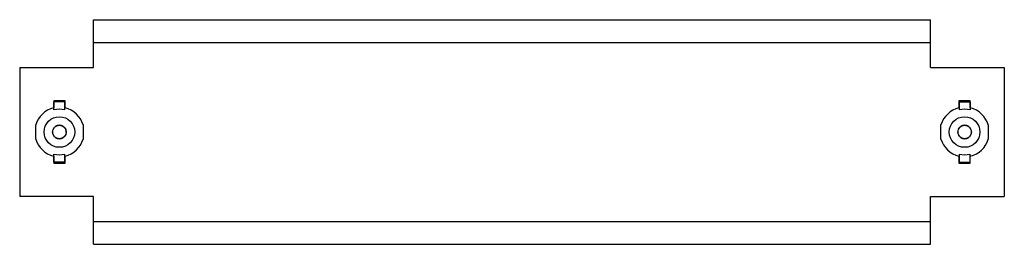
# Model space of a CAD drawing. Header units: millimetres. Extents: x 60 to 494, y 335 to 434.
import ezdxf

# ---------------------------------------------------------------- set-up
doc = ezdxf.new("R2010")
doc.units = ezdxf.units.MM
doc.header["$LTSCALE"] = 50.355627
doc.layers.get('0').update_dxf_attribs({"linetype": 'CONTINUOUS'})

msp = doc.modelspace()

# ---------------------------------------------------------------- linework, layer by layer
at = {"color": 7}
for p, q in [((92.39, 413.33), (92.39, 434.33)), ((92.39, 434.33), (461.39, 434.33)), ((461.39, 413.33), (461.39, 434.33)), ((92.39, 424.33), (461.39, 424.33)), ((59.89, 413.33), (59.89, 356.33)), ((59.89, 413.33), (92.39, 413.33)), ((461.39, 413.33), (493.89, 413.33)), ((493.89, 413.33), (493.89, 356.33)), ((74.89, 398.52), (74.89, 395.43)), ((79.89, 398.52), (74.89, 398.52)), ((74.99, 394.59), (74.99, 398.08)), ((79.79, 398.08), (74.99, 398.08)), ((79.79, 394.59), (79.79, 398.08)), ((79.89, 395.43), (79.89, 398.52)), ((478.89, 398.52), (473.89, 398.52)), ((473.89, 398.52), (473.89, 395.43)), ((474.05, 398.09), (474.03, 394.6)), ((474.05, 398.09), (478.85, 398.07)), ((478.85, 398.07), (478.83, 394.58)), ((478.89, 395.43), (478.89, 398.52)), ((66.96, 381.71), (66.96, 387.96)), ((87.82, 387.96), (87.82, 381.71)), ((465.95, 381.73), (465.97, 387.99)), ((486.83, 387.93), (486.8, 381.68)), ((74.89, 374.24), (74.89, 371.14)), ((74.99, 371.58), (74.99, 375.07)), ((79.79, 371.58), (79.79, 375.07)), ((79.89, 371.14), (79.89, 374.24)), ((473.89, 374.23), (473.89, 371.14)), ((473.95, 375.08), (473.93, 371.59)), ((478.75, 375.06), (478.73, 371.57)), ((478.89, 371.14), (478.89, 374.24)), ((74.89, 371.14), (79.89, 371.14)), ((79.79, 371.58), (74.99, 371.58)), ((473.89, 371.14), (478.89, 371.14)), ((473.93, 371.59), (478.73, 371.57)), ((92.39, 356.33), (59.89, 356.33)), ((92.39, 335.33), (92.39, 356.33)), ((461.39, 356.33), (493.89, 356.33)), ((461.39, 335.33), (461.39, 356.33)), ((92.39, 345.33), (461.39, 345.33)), ((92.39, 335.33), (461.39, 335.33))]:
    msp.add_line(p, q, dxfattribs=at)
for centre, radius in [((77.39, 384.83), 6.75), ((476.39, 384.83), 6.75), ((77.39, 384.83), 3), ((476.39, 384.83), 3)]:
    msp.add_circle(centre, radius, dxfattribs=at)
for centre, radius, start, end in [((77.39, 384.83), 10.89, 103.2757, 163.3015), ((77.39, 384.83), 10.89, 16.6862, 76.7256), ((476.39, 384.83), 10.89, 103.2757, 163.2003), ((476.39, 384.83), 11, 102.3516, 103.1365), ((476.39, 384.83), 10.89, 16.5635, 76.7279), ((77.39, 384.83), 10.05, 76.1823, 103.8177), ((476.39, 384.83), 10.05, 75.9316, 103.567), ((77.39, 384.83), 3.05, 137.6422, 162.1102), ((77.39, 384.83), 3.05, 53.3072, 126.9243), ((77.39, 384.83), 3.05, 355.1457, 42.3732), ((476.39, 384.83), 3.05, 137.5186, 162.0831), ((476.39, 384.83), 3.05, 53.2851, 126.9283), ((476.39, 384.83), 3.05, 354.9548, 42.2496), ((77.39, 384.83), 3.05, 175.1457, 222.3732), ((77.39, 384.83), 3.05, 233.3072, 306.9243), ((77.39, 384.83), 3.05, 317.6422, 342.1102), ((476.39, 384.83), 3.05, 174.9548, 222.2496), ((476.39, 384.83), 3.05, 233.2851, 306.9283), ((476.39, 384.83), 3.05, 317.5186, 342.0831), ((77.39, 384.83), 10.89, 196.6862, 256.7256), ((77.39, 384.83), 10.89, 283.2757, 343.3015), ((476.39, 384.83), 10.89, 196.5635, 256.7279), ((476.39, 384.83), 10.89, 283.2757, 343.2003), ((77.39, 384.83), 10.05, 256.1823, 283.8177), ((476.39, 384.83), 10.05, 255.9316, 283.567), ((476.39, 384.83), 11, 282.3516, 283.1365)]:
    msp.add_arc(centre, radius, start, end, dxfattribs=at)

doc.saveas('drawing.dxf')
